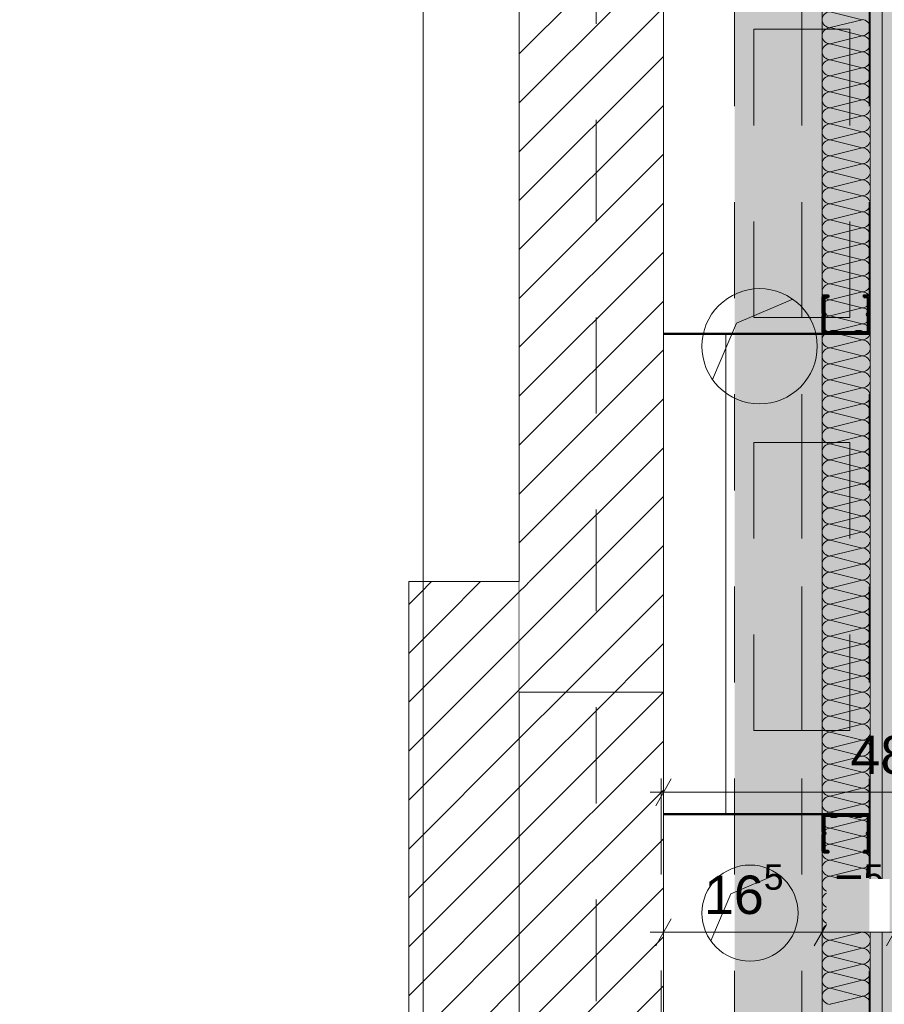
# Model space of a CAD drawing. Header units: metres. Extents: x -3.5 to 65.3, y -10.9 to 16.7.
# Tile 78 of 165: x 39.5 to 40.4, y 0.8 to 1.8. Entities that reach past the tile are written whole.
import ezdxf

# ---------------------------------------------------------------- set-up
doc = ezdxf.new("R2010")
doc.units = ezdxf.units.M
doc.header["$MEASUREMENT"] = 0
for name, pattern in [('Achse', [0.08, 0.04, -0.02, 0, -0.02]), ('DASHED', [0.015, 0.007, -0.008]), ('Strichlinie doppelt', [0.218722, 0.105833, -0.042333, 0.028222, -0.042333]), ('Untersicht', [0.04, 0.03, -0.01]), ('Wipeout_Contour', [1, 0, -1])]:
    doc.linetypes.add(name, pattern=pattern)
for name, color, linetype in [('102 - Bemaßung_ Beschriftung.Detail_ Ausschnitt', 7, 'Continuous'), ('451 - Universal.Achsen Raster', 7, 'Continuous'), ('603 - Struktur.Bodenplatte_ Decke Roh', 7, 'Continuous'), ('605 - Struktur.Wand Innen', 7, 'Continuous'), ('612 - Struktur.Stahlbau', 7, 'Continuous'), ('650 - Abdeckung.Fußboden Aufbau', 7, 'Continuous'), ('660 - Unterkonstruktion.Trockenbau', 7, 'Continuous'), ('Abbruch_605 - Struktur.Wand Innen', 7, 'Continuous'), ('Neubau_605 - Struktur.Wand Innen', 7, 'Continuous'), ('Neubau_606 - Struktur.Wand Innen Ausbau', 7, 'Continuous'), ('Neubau_612 - Struktur.Stahlbau', 7, 'Continuous'), ('Neubau_653 - Abdeckung.TB Verkofferung', 7, 'Continuous'), ('Neubau_802 - HKLSE.Sanitär', 7, 'Continuous')]:
    doc.layers.add(name, color=color, linetype=linetype)
doc.styles.add('ERSTELLTER_STIL_1', font='txt')
doc.linetypes.add('Abbruch 1', pattern='A,0,[1,2022.0244.A_L5A-PL07.10_iB_EG Detail - WC ( 1.18 - 1.19 )1.Shx,S=0.000793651,R=0,X=0,Y=0],-0.1,0', length=0.1)
doc.dimstyles.new('ERSTELLTER_STIL__1', dxfattribs={"dimtxt": 0.04, "dimasz": 0.02128, "dimexe": 0.18, "dimexo": 0.0625, "dimgap": 0, "dimtad": 1, "dimzin": 0, "dimdsep": 46, "dimtxsty": 'ERSTELLTER_STIL_1', "dimblk": 'ARROWHEAD_2', "dimblk1": 'ARROWHEAD_2', "dimblk2": 'ARROWHEAD_2', "dimcen": 0.09, "dimse1": 1, "dimse2": 1, "dimclrd": 7, "dimclre": 7, "dimclrt": 7, "dimazin": 0, "dimtfac": 1, "dimtdec": 4, "dimtmove": 0, "dimatfit": 3, "dimfxl": 1, "dimtolj": 1, "dimtzin": 0, "dimarcsym": 0})
doc.dimstyles.new('ERSTELLTER_STIL__3', dxfattribs={"dimtxt": 0.04, "dimasz": 0.02128, "dimexe": 0.18, "dimexo": 0.0625, "dimgap": 0, "dimtad": 1, "dimtih": 1, "dimtoh": 1, "dimzin": 0, "dimdsep": 46, "dimtxsty": 'ERSTELLTER_STIL_1', "dimblk": 'ARROWHEAD_2', "dimblk1": 'ARROWHEAD_2', "dimblk2": 'ARROWHEAD_2', "dimcen": 0.09, "dimse1": 1, "dimse2": 1, "dimclrd": 7, "dimclre": 7, "dimclrt": 7, "dimazin": 0, "dimtfac": 1, "dimtdec": 4, "dimtmove": 0, "dimatfit": 3, "dimfxl": 1, "dimtolj": 1, "dimtzin": 0, "dimarcsym": 0})
pattern_1 = [(45, (0, 0), (-0.025455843, 0.025455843), [])]
pattern_2 = [(45, (0, 0), (-0.0070710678, 0.0070710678), [0, -0.01])]

# ---------------------------------------------------------------- blocks, each defined once
blk = doc.blocks.new('*X1')
at = {"layer": 'Neubau_606 - Struktur.Wand Innen Ausbau', "color": 7, "linetype": 'Continuous', "lineweight": 5}
for p, q in [((40.4067, 1.8), (40.3734, 1.8083)), ((40.4067, 1.8), (40.3734, 1.7917)), ((40.4067, 1.7833), (40.3734, 1.7917)), ((40.4067, 1.7833), (40.3734, 1.775)), ((40.4067, 1.7667), (40.3734, 1.775)), ((40.4067, 1.7667), (40.3734, 1.7583)), ((40.4067, 1.75), (40.3734, 1.7583)), ((40.4067, 1.75), (40.3734, 1.7417)), ((40.4067, 1.7333), (40.3734, 1.7417)), ((40.4067, 1.7333), (40.3734, 1.725)), ((40.4067, 1.7167), (40.3734, 1.725)), ((40.4067, 1.7167), (40.3734, 1.7083)), ((40.4067, 1.7), (40.3734, 1.7083)), ((40.4067, 1.7), (40.3734, 1.6917)), ((40.4067, 1.6833), (40.3734, 1.6917)), ((40.4067, 1.6833), (40.3734, 1.675)), ((40.4067, 1.6667), (40.3734, 1.675)), ((40.4067, 1.6667), (40.3734, 1.6583)), ((40.4067, 1.65), (40.3734, 1.6583)), ((40.4067, 1.65), (40.3734, 1.6417)), ((40.4067, 1.6333), (40.3734, 1.6417)), ((40.4067, 1.6333), (40.3734, 1.625)), ((40.4067, 1.6167), (40.3734, 1.625)), ((40.4067, 1.6167), (40.3734, 1.6083)), ((40.4067, 1.6), (40.3734, 1.6083)), ((40.4067, 1.6), (40.3734, 1.5917)), ((40.4067, 1.5833), (40.3734, 1.5917)), ((40.4067, 1.5833), (40.3734, 1.575)), ((40.4067, 1.5667), (40.3734, 1.575)), ((40.4067, 1.5667), (40.3734, 1.5583)), ((40.4067, 1.55), (40.3734, 1.5583)), ((40.4067, 1.55), (40.3734, 1.5417)), ((40.4067, 1.5333), (40.3734, 1.5417)), ((40.4067, 1.5333), (40.3734, 1.525)), ((40.4067, 1.5167), (40.3734, 1.525)), ((40.4067, 1.5167), (40.3734, 1.5083)), ((40.4067, 1.5), (40.3734, 1.5083)), ((40.4067, 1.5), (40.3734, 1.4917)), ((40.4067, 1.4833), (40.3734, 1.4917)), ((40.4067, 1.4833), (40.3734, 1.475)), ((40.4067, 1.4667), (40.3734, 1.475)), ((40.4067, 1.4667), (40.3734, 1.4583)), ((40.4067, 1.45), (40.3734, 1.4583)), ((40.4067, 1.45), (40.3734, 1.4417)), ((40.4067, 1.4333), (40.3734, 1.4417)), ((40.4067, 1.4333), (40.3734, 1.425)), ((40.4067, 1.4167), (40.3734, 1.425)), ((40.4067, 1.4167), (40.3734, 1.4083)), ((40.4067, 1.4), (40.3734, 1.4083)), ((40.4067, 1.4), (40.3734, 1.3917)), ((40.4067, 1.3833), (40.3734, 1.3917)), ((40.4067, 1.3833), (40.3734, 1.375)), ((40.4067, 1.3667), (40.3734, 1.375)), ((40.4067, 1.3667), (40.3734, 1.3583)), ((40.4067, 1.35), (40.3734, 1.3583)), ((40.4067, 1.35), (40.3734, 1.3417)), ((40.4067, 1.3333), (40.3734, 1.3417)), ((40.4067, 1.3333), (40.3734, 1.325)), ((40.4067, 1.3167), (40.3734, 1.325)), ((40.4067, 1.3167), (40.3734, 1.3083)), ((40.4067, 1.3), (40.3734, 1.3083)), ((40.4067, 1.3), (40.3734, 1.2917)), ((40.4067, 1.2833), (40.3734, 1.2917)), ((40.4067, 1.2833), (40.3734, 1.275)), ((40.4067, 1.2667), (40.3734, 1.275)), ((40.4067, 1.2667), (40.3734, 1.2583)), ((40.4067, 1.25), (40.3734, 1.2583)), ((40.4067, 1.25), (40.3734, 1.2417)), ((40.4067, 1.2333), (40.3734, 1.2417)), ((40.4067, 1.2333), (40.3734, 1.225)), ((40.4067, 1.2167), (40.3734, 1.225)), ((40.4067, 1.2167), (40.3734, 1.2083)), ((40.4067, 1.2), (40.3734, 1.2083)), ((40.4067, 1.2), (40.3734, 1.1917)), ((40.4067, 1.1833), (40.3734, 1.1917)), ((40.4067, 1.1833), (40.3734, 1.175)), ((40.4067, 1.1667), (40.3734, 1.175)), ((40.4067, 1.1667), (40.3734, 1.1583)), ((40.4067, 1.15), (40.3734, 1.1583)), ((40.4067, 1.15), (40.3734, 1.1417)), ((40.4067, 1.1333), (40.3734, 1.1417)), ((40.4067, 1.1333), (40.3734, 1.125)), ((40.4067, 1.1167), (40.3734, 1.125)), ((40.4067, 1.1167), (40.3734, 1.1083)), ((40.4067, 1.1), (40.3734, 1.1083)), ((40.4067, 1.1), (40.3734, 1.0917)), ((40.4067, 1.0833), (40.3734, 1.0917)), ((40.4067, 1.0833), (40.3734, 1.075)), ((40.4067, 1.0667), (40.3734, 1.075)), ((40.4067, 1.0667), (40.3734, 1.0583)), ((40.4067, 1.05), (40.3734, 1.0583)), ((40.4067, 1.05), (40.3734, 1.0417)), ((40.4067, 1.0333), (40.3734, 1.0417)), ((40.4067, 1.0333), (40.3734, 1.025)), ((40.4067, 1.0167), (40.3734, 1.025)), ((40.4067, 1.0167), (40.3734, 1.0083)), ((40.4067, 1), (40.3734, 1.0083)), ((40.4067, 1), (40.3734, 0.9917)), ((40.4067, 0.9833), (40.3734, 0.9917)), ((40.4067, 0.9833), (40.3734, 0.975)), ((40.4067, 0.9667), (40.3734, 0.975)), ((40.4067, 0.9667), (40.3734, 0.9583)), ((40.4067, 0.95), (40.3734, 0.9583)), ((40.4067, 0.95), (40.3734, 0.9417)), ((40.4067, 0.9333), (40.3734, 0.9417)), ((40.4067, 0.9333), (40.3734, 0.925)), ((40.4067, 0.9167), (40.3734, 0.925)), ((40.4067, 0.9167), (40.3734, 0.9083)), ((40.4067, 0.9), (40.3734, 0.9083)), ((40.4067, 0.9), (40.3734, 0.8917)), ((40.4067, 0.8833), (40.3734, 0.8917)), ((40.4067, 0.8833), (40.3734, 0.875)), ((40.4067, 0.8667), (40.3734, 0.875)), ((40.4067, 0.8667), (40.3734, 0.8583)), ((40.4067, 0.85), (40.3734, 0.8583)), ((40.4067, 0.85), (40.3734, 0.8417)), ((40.4067, 0.8333), (40.3734, 0.8417)), ((40.4067, 0.8333), (40.3734, 0.825)), ((40.4067, 0.8167), (40.3734, 0.825)), ((40.4067, 0.8167), (40.3734, 0.8083)), ((40.4067, 0.8), (40.3734, 0.8083)), ((40.4067, 0.8), (40.3734, 0.7917)), ((40.4067, 0.7833), (40.3734, 0.7917)), ((40.4067, 0.7833), (40.3734, 0.775))]:
    blk.add_line(p, q, dxfattribs=at)
for centre, start, end in [((40.3734, 1.8), 90, 180), ((40.3734, 1.8), 180, 270), ((40.4067, 1.7917), 0, 90), ((40.3734, 1.7833), 90, 180), ((40.4067, 1.7917), 270, 0), ((40.3734, 1.7833), 180, 270), ((40.3734, 1.7667), 90, 180), ((40.4067, 1.775), 0, 90), ((40.4067, 1.775), 270, 0), ((40.3734, 1.7667), 180, 270), ((40.4067, 1.7583), 0, 90), ((40.3734, 1.75), 90, 180), ((40.4067, 1.7583), 270, 0), ((40.3734, 1.75), 180, 270), ((40.4067, 1.7417), 0, 90), ((40.3734, 1.7333), 90, 180), ((40.3734, 1.7333), 180, 270), ((40.4067, 1.7417), 270, 0), ((40.4067, 1.725), 0, 90), ((40.3734, 1.7167), 90, 180), ((40.4067, 1.725), 270, 0), ((40.3734, 1.7167), 180, 270), ((40.4067, 1.7083), 0, 90), ((40.3734, 1.7), 90, 180), ((40.4067, 1.7083), 270, 0), ((40.3734, 1.7), 180, 270), ((40.3734, 1.6833), 90, 180), ((40.4067, 1.6917), 0, 90), ((40.4067, 1.6917), 270, 0), ((40.3734, 1.6833), 180, 270), ((40.4067, 1.675), 0, 90), ((40.3734, 1.6667), 90, 180), ((40.4067, 1.675), 270, 0), ((40.3734, 1.6667), 180, 270), ((40.4067, 1.6583), 0, 90), ((40.3734, 1.65), 90, 180), ((40.4067, 1.6583), 270, 0), ((40.3734, 1.65), 180, 270), ((40.3734, 1.6333), 90, 180), ((40.4067, 1.6417), 0, 90), ((40.4067, 1.6417), 270, 0), ((40.3734, 1.6333), 180, 270), ((40.4067, 1.625), 0, 90), ((40.3734, 1.6167), 90, 180), ((40.4067, 1.625), 270, 0), ((40.3734, 1.6167), 180, 270), ((40.4067, 1.6083), 0, 90), ((40.3734, 1.6), 90, 180), ((40.3734, 1.6), 180, 270), ((40.4067, 1.6083), 270, 0), ((40.4067, 1.5917), 0, 90), ((40.3734, 1.5833), 90, 180), ((40.4067, 1.5917), 270, 0), ((40.3734, 1.5833), 180, 270), ((40.4067, 1.575), 0, 90), ((40.3734, 1.5667), 90, 180), ((40.4067, 1.575), 270, 0), ((40.3734, 1.5667), 180, 270), ((40.3734, 1.55), 90, 180), ((40.4067, 1.5583), 0, 90), ((40.4067, 1.5583), 270, 0), ((40.3734, 1.55), 180, 270), ((40.4067, 1.5417), 0, 90), ((40.3734, 1.5333), 90, 180), ((40.4067, 1.5417), 270, 0), ((40.3734, 1.5333), 180, 270), ((40.4067, 1.525), 0, 90), ((40.3734, 1.5167), 90, 180), ((40.4067, 1.525), 270, 0), ((40.3734, 1.5167), 180, 270), ((40.3734, 1.5), 90, 180), ((40.4067, 1.5083), 0, 90), ((40.4067, 1.5083), 270, 0), ((40.3734, 1.5), 180, 270), ((40.4067, 1.4917), 0, 90), ((40.3734, 1.4833), 90, 180), ((40.4067, 1.4917), 270, 0), ((40.3734, 1.4833), 180, 270), ((40.4067, 1.475), 0, 90), ((40.3734, 1.4667), 90, 180), ((40.3734, 1.4667), 180, 270), ((40.4067, 1.475), 270, 0), ((40.4067, 1.4583), 0, 90), ((40.3734, 1.45), 90, 180), ((40.4067, 1.4583), 270, 0), ((40.3734, 1.45), 180, 270), ((40.4067, 1.4417), 0, 90), ((40.3734, 1.4333), 90, 180), ((40.4067, 1.4417), 270, 0), ((40.3734, 1.4333), 180, 270), ((40.3734, 1.4167), 90, 180), ((40.4067, 1.425), 0, 90), ((40.4067, 1.425), 270, 0), ((40.3734, 1.4167), 180, 270), ((40.4067, 1.4083), 0, 90), ((40.3734, 1.4), 90, 180), ((40.4067, 1.4083), 270, 0), ((40.3734, 1.4), 180, 270), ((40.4067, 1.3917), 0, 90), ((40.3734, 1.3833), 90, 180), ((40.4067, 1.3917), 270, 0), ((40.3734, 1.3833), 180, 270), ((40.3734, 1.3667), 90, 180), ((40.4067, 1.375), 0, 90), ((40.4067, 1.375), 270, 0), ((40.3734, 1.3667), 180, 270), ((40.4067, 1.3583), 0, 90), ((40.3734, 1.35), 90, 180), ((40.4067, 1.3583), 270, 0), ((40.3734, 1.35), 180, 270), ((40.4067, 1.3417), 0, 90), ((40.3734, 1.3333), 90, 180), ((40.3734, 1.3333), 180, 270), ((40.4067, 1.3417), 270, 0), ((40.4067, 1.325), 0, 90), ((40.3734, 1.3167), 90, 180), ((40.4067, 1.325), 270, 0), ((40.3734, 1.3167), 180, 270), ((40.4067, 1.3083), 0, 90), ((40.3734, 1.3), 90, 180), ((40.4067, 1.3083), 270, 0), ((40.3734, 1.3), 180, 270), ((40.3734, 1.2833), 90, 180), ((40.4067, 1.2917), 0, 90), ((40.4067, 1.2917), 270, 0), ((40.3734, 1.2833), 180, 270), ((40.4067, 1.275), 0, 90), ((40.3734, 1.2667), 90, 180), ((40.4067, 1.275), 270, 0), ((40.3734, 1.2667), 180, 270), ((40.4067, 1.2583), 0, 90), ((40.3734, 1.25), 90, 180), ((40.4067, 1.2583), 270, 0), ((40.3734, 1.25), 180, 270), ((40.3734, 1.2333), 90, 180), ((40.4067, 1.2417), 0, 90), ((40.4067, 1.2417), 270, 0), ((40.3734, 1.2333), 180, 270), ((40.4067, 1.225), 0, 90), ((40.3734, 1.2167), 90, 180), ((40.4067, 1.225), 270, 0), ((40.3734, 1.2167), 180, 270), ((40.4067, 1.2083), 0, 90), ((40.3734, 1.2), 90, 180), ((40.3734, 1.2), 180, 270), ((40.4067, 1.2083), 270, 0), ((40.4067, 1.1917), 0, 90), ((40.3734, 1.1833), 90, 180), ((40.4067, 1.1917), 270, 0), ((40.3734, 1.1833), 180, 270), ((40.4067, 1.175), 0, 90), ((40.3734, 1.1667), 90, 180), ((40.4067, 1.175), 270, 0), ((40.3734, 1.1667), 180, 270), ((40.3734, 1.15), 90, 180), ((40.4067, 1.1583), 0, 90), ((40.4067, 1.1583), 270, 0), ((40.3734, 1.15), 180, 270), ((40.4067, 1.1417), 0, 90), ((40.3734, 1.1333), 90, 180), ((40.4067, 1.1417), 270, 0), ((40.3734, 1.1333), 180, 270), ((40.4067, 1.125), 0, 90), ((40.3734, 1.1167), 90, 180), ((40.4067, 1.125), 270, 0), ((40.3734, 1.1167), 180, 270), ((40.3734, 1.1), 90, 180), ((40.4067, 1.1083), 0, 90), ((40.4067, 1.1083), 270, 0), ((40.3734, 1.1), 180, 270), ((40.4067, 1.0917), 0, 90), ((40.3734, 1.0833), 90, 180), ((40.4067, 1.0917), 270, 0), ((40.3734, 1.0833), 180, 270), ((40.4067, 1.075), 0, 90), ((40.3734, 1.0667), 90, 180), ((40.3734, 1.0667), 180, 270), ((40.4067, 1.075), 270, 0), ((40.4067, 1.0583), 0, 90), ((40.3734, 1.05), 90, 180), ((40.4067, 1.0583), 270, 0), ((40.3734, 1.05), 180, 270), ((40.4067, 1.0417), 0, 90), ((40.3734, 1.0333), 90, 180), ((40.4067, 1.0417), 270, 0), ((40.3734, 1.0333), 180, 270), ((40.4067, 1.025), 0, 90), ((40.3734, 1.0167), 90, 180), ((40.3734, 1.0167), 180, 270), ((40.4067, 1.025), 270, 0), ((40.4067, 1.0083), 0, 90), ((40.3734, 1), 90, 180), ((40.4067, 1.0083), 270, 0), ((40.3734, 1), 180, 270), ((40.4067, 0.9917), 0, 90), ((40.3734, 0.9833), 90, 180), ((40.4067, 0.9917), 270, 0), ((40.3734, 0.9833), 180, 270), ((40.3734, 0.9667), 90, 180), ((40.4067, 0.975), 0, 90), ((40.4067, 0.975), 270, 0), ((40.3734, 0.9667), 180, 270), ((40.4067, 0.9583), 0, 90), ((40.3734, 0.95), 90, 180), ((40.4067, 0.9583), 270, 0), ((40.3734, 0.95), 180, 270), ((40.4067, 0.9417), 0, 90), ((40.3734, 0.9333), 90, 180), ((40.3734, 0.9333), 180, 270), ((40.4067, 0.9417), 270, 0), ((40.4067, 0.925), 0, 90), ((40.3734, 0.9167), 90, 180), ((40.4067, 0.925), 270, 0), ((40.3734, 0.9167), 180, 270), ((40.4067, 0.9083), 0, 90), ((40.3734, 0.9), 90, 180), ((40.4067, 0.9083), 270, 0), ((40.3734, 0.9), 180, 270), ((40.4067, 0.8917), 0, 90), ((40.3734, 0.8833), 90, 180), ((40.3734, 0.8833), 180, 270), ((40.4067, 0.8917), 270, 0), ((40.4067, 0.875), 0, 90), ((40.3734, 0.8667), 90, 180), ((40.4067, 0.875), 270, 0), ((40.3734, 0.8667), 180, 270), ((40.4067, 0.8583), 0, 90), ((40.3734, 0.85), 90, 180), ((40.4067, 0.8583), 270, 0), ((40.3734, 0.85), 180, 270), ((40.3734, 0.8333), 90, 180), ((40.4067, 0.8417), 0, 90), ((40.4067, 0.8417), 270, 0), ((40.3734, 0.8333), 180, 270), ((40.4067, 0.825), 0, 90), ((40.3734, 0.8167), 90, 180), ((40.4067, 0.825), 270, 0), ((40.3734, 0.8167), 180, 270), ((40.4067, 0.8083), 0, 90), ((40.3734, 0.8), 90, 180), ((40.3734, 0.8), 180, 270), ((40.4067, 0.8083), 270, 0), ((40.4067, 0.7917), 0, 90), ((40.3734, 0.7833), 90, 180), ((40.4067, 0.7917), 270, 0), ((40.3734, 0.7833), 180, 270), ((40.4067, 0.775), 0, 90)]:
    blk.add_arc(centre, 0.00833, start, end, dxfattribs=at)
blk = doc.blocks.new('*D211')
at = {"layer": '102 - Bemaßung_ Beschriftung.Detail_ Ausschnitt', "color": 7, "linetype": 'Continuous', "lineweight": 5}
for p, q in [((40.2081, 0.864), (40.1919, 0.836)), ((40.2, 0.829), (40.2, 0.871)), ((40.3731, 0.864), (40.3569, 0.836)), ((40.365, 0.829), (40.365, 0.871)), ((40.1863, 0.85), (40.2, 0.85)), ((40.2, 0.85), (40.365, 0.85))]:
    blk.add_line(p, q, dxfattribs=at)
at = {"layer": '102 - Bemaßung_ Beschriftung.Detail_ Ausschnitt', "color": 7, "lineweight": 5, "insert": (40.2422, 0.8573), "char_height": 0.04, "attachment_point": 7, "style": 'ERSTELLTER_STIL_1'}
blk.add_mtext('\\A1;{\\pql;\\fArial|b0|i0|c0|p38;16\\fArial|b0|i0|c0|p38;\\A1{\\H.66x;\\S5^  ;}}', dxfattribs=at)
blk = doc.blocks.new('ARROWHEAD_2')
at = {"color": 0, "linetype": 'Continuous', "lineweight": 0}
for p, q in [((-0.378, -0.655), (0.378, 0.655)), ((0, 0), (-1, 0))]:
    blk.add_line(p, q, dxfattribs=at)
blk = doc.blocks.new('*D212')
at = {"layer": '102 - Bemaßung_ Beschriftung.Detail_ Ausschnitt', "color": 7, "linetype": 'Continuous', "lineweight": 5}
for p, q in [((40.3731, 0.864), (40.3569, 0.836)), ((40.365, 0.829), (40.365, 0.871)), ((40.4481, 0.864), (40.4319, 0.836)), ((40.44, 0.829), (40.44, 0.871)), ((40.365, 0.85), (40.44, 0.85))]:
    blk.add_line(p, q, dxfattribs=at)
at = {"layer": '102 - Bemaßung_ Beschriftung.Detail_ Ausschnitt', "color": 7, "lineweight": 5, "insert": (40.3773, 0.8575), "char_height": 0.04, "attachment_point": 7, "style": 'ERSTELLTER_STIL_1'}
blk.add_mtext('\\A1;{\\pql;\\fArial|b0|i0|c0|p38;7\\fArial|b0|i0|c0|p38;\\A1{\\H.66x;\\S5^  ;}}', dxfattribs=at)
at = {"color": 254, "linetype": 'Wipeout_Contour', "lineweight": 0, "ltscale": 161.6606}
blk.add_wipeout([(40.3698, 0.8505), (40.4352, 0.8505), (40.4352, 0.9055), (40.3698, 0.9055)], dxfattribs=at).dxf.layer = '102 - Bemaßung_ Beschriftung.Detail_ Ausschnitt'
blk = doc.blocks.new('*D218')
at = {"layer": '102 - Bemaßung_ Beschriftung.Detail_ Ausschnitt', "color": 7, "linetype": 'Continuous', "lineweight": 5}
for p, q in [((39.936, 3.8181), (39.964, 3.8019)), ((39.95, 0.255), (39.95, 3.81)), ((39.936, 0.2631), (39.964, 0.2469)), ((39.971, 0.255), (39.929, 0.255))]:
    blk.add_line(p, q, dxfattribs=at)
at = {"layer": '102 - Bemaßung_ Beschriftung.Detail_ Ausschnitt', "color": 7, "lineweight": 5, "insert": (39.9498, 1.9693), "char_height": 0.04, "attachment_point": 7, "rotation": 90, "style": 'ERSTELLTER_STIL_1'}
blk.add_mtext('\\A1;{\\pql;\\fArial|b0|i0|c0|p38;3,55\\fArial|b0|i0|c0|p38;\\A1{\\H.66x;\\S5^  ;}}', dxfattribs=at)
blk = doc.blocks.new('*D219')
at = {"layer": '102 - Bemaßung_ Beschriftung.Detail_ Ausschnitt', "color": 7, "linetype": 'Continuous', "lineweight": 5}
for p, q in [((39.936, 3.9181), (39.964, 3.9019)), ((39.971, 3.91), (39.929, 3.91)), ((39.95, 3.81), (39.95, 3.91)), ((39.936, 3.8181), (39.964, 3.8019)), ((39.971, 3.81), (39.929, 3.81)), ((39.95, 0.255), (39.95, 3.81))]:
    blk.add_line(p, q, dxfattribs=at)
at = {"color": 254, "linetype": 'Wipeout_Contour', "lineweight": 0, "ltscale": 160.445025}
blk.add_wipeout([(39.9495, 3.8221), (39.9495, 3.8979), (39.8945, 3.8979), (39.8945, 3.8221)], dxfattribs=at).dxf.layer = '102 - Bemaßung_ Beschriftung.Detail_ Ausschnitt'
at = {"layer": '102 - Bemaßung_ Beschriftung.Detail_ Ausschnitt', "color": 7, "lineweight": 5, "insert": (39.942, 3.8296), "char_height": 0.04, "attachment_point": 7, "rotation": 90, "style": 'ERSTELLTER_STIL_1'}
blk.add_mtext('\\A1;{\\pql;\\fArial|b0|i0|c0|p38;10}', dxfattribs=at)
blk = doc.blocks.new('*D269')
at = {"layer": '102 - Bemaßung_ Beschriftung.Detail_ Ausschnitt', "color": 7, "linetype": 'Continuous', "lineweight": 5}
for p, q in [((40.985, 0.71), (40.985, 0.973)), ((40.971, 0.7181), (40.999, 0.7019)), ((41.006, 0.71), (40.964, 0.71)), ((40.985, 0.255), (40.985, 0.71)), ((40.971, 0.2631), (40.999, 0.2469)), ((41.006, 0.255), (40.964, 0.255)), ((40.985, 0.245), (40.985, 0.255))]:
    blk.add_line(p, q, dxfattribs=at)
at = {"layer": '102 - Bemaßung_ Beschriftung.Detail_ Ausschnitt', "color": 7, "lineweight": 5, "insert": (40.9776, 0.4421), "char_height": 0.04, "attachment_point": 7, "rotation": 90, "style": 'ERSTELLTER_STIL_1'}
blk.add_mtext('\\A1;{\\pql;\\fArial|b0|i0|c0|p38;45\\fArial|b0|i0|c0|p38;\\A1{\\H.66x;\\S5^  ;}}', dxfattribs=at)
blk = doc.blocks.new('*D270')
at = {"layer": '102 - Bemaßung_ Beschriftung.Detail_ Ausschnitt', "color": 7, "linetype": 'Continuous', "lineweight": 5}
for p, q in [((40.971, 0.9811), (40.999, 0.9649)), ((41.006, 0.973), (40.964, 0.973)), ((40.985, 0.71), (40.985, 0.973)), ((40.971, 0.7181), (40.999, 0.7019))]:
    blk.add_line(p, q, dxfattribs=at)
at = {"layer": '102 - Bemaßung_ Beschriftung.Detail_ Ausschnitt', "color": 7, "lineweight": 5, "insert": (40.9776, 0.8011), "char_height": 0.04, "attachment_point": 7, "rotation": 90, "style": 'ERSTELLTER_STIL_1'}
blk.add_mtext('\\A1;{\\pql;\\fArial|b0|i0|c0|p38;26\\fArial|b0|i0|c0|p38;\\A1{\\H.66x;\\S3^  ;}}', dxfattribs=at)
blk = doc.blocks.new('*D271')
at = {"layer": '102 - Bemaßung_ Beschriftung.Detail_ Ausschnitt', "color": 7, "linetype": 'Continuous', "lineweight": 5}
for p, q in [((40.971, 1.4811), (40.999, 1.4649)), ((41.006, 1.473), (40.964, 1.473)), ((40.985, 0.973), (40.985, 1.473)), ((40.971, 0.9811), (40.999, 0.9649)), ((41.006, 0.973), (40.964, 0.973))]:
    blk.add_line(p, q, dxfattribs=at)
at = {"layer": '102 - Bemaßung_ Beschriftung.Detail_ Ausschnitt', "color": 7, "lineweight": 5, "insert": (40.977, 1.1926), "char_height": 0.04, "attachment_point": 7, "rotation": 90, "style": 'ERSTELLTER_STIL_1'}
blk.add_mtext('\\A1;{\\pql;\\fArial|b0|i0|c0|p38;50}', dxfattribs=at)
blk = doc.blocks.new('*D272')
at = {"layer": '102 - Bemaßung_ Beschriftung.Detail_ Ausschnitt', "color": 7, "linetype": 'Continuous', "lineweight": 5}
for p, q in [((41.006, 1.876), (40.964, 1.876)), ((40.971, 1.8841), (40.999, 1.8679)), ((40.985, 1.473), (40.985, 1.876)), ((40.971, 1.4811), (40.999, 1.4649)), ((41.006, 1.473), (40.964, 1.473))]:
    blk.add_line(p, q, dxfattribs=at)
at = {"layer": '102 - Bemaßung_ Beschriftung.Detail_ Ausschnitt', "color": 7, "lineweight": 5, "insert": (40.9776, 1.6341), "char_height": 0.04, "attachment_point": 7, "rotation": 90, "style": 'ERSTELLTER_STIL_1'}
blk.add_mtext('\\A1;{\\pql;\\fArial|b0|i0|c0|p38;40\\fArial|b0|i0|c0|p38;\\A1{\\H.66x;\\S3^  ;}}', dxfattribs=at)
blk = doc.blocks.new('*D353')
at = {"layer": '102 - Bemaßung_ Beschriftung.Detail_ Ausschnitt', "color": 7, "linetype": 'Continuous', "lineweight": 5}
for p, q in [((40.415, 1.9832), (40.415, 2.0252)), ((40.44, 1.9832), (40.44, 2.0252)), ((40.4231, 2.0182), (40.4069, 1.9902)), ((40.4319, 1.9902), (40.4481, 2.0182)), ((40.415, 2.0042), (40.44, 2.0042)), ((40.44, 2.0042), (40.4537, 2.0042))]:
    blk.add_line(p, q, dxfattribs=at)
at = {"layer": '102 - Bemaßung_ Beschriftung.Detail_ Ausschnitt', "color": 7, "lineweight": 5, "insert": (40.4481, 2.0118), "char_height": 0.04, "attachment_point": 7, "style": 'ERSTELLTER_STIL_1'}
blk.add_mtext('\\A1;{\\pql;\\fArial|b0|i0|c0|p38;2\\fArial|b0|i0|c0|p38;\\A1{\\H.66x;\\S5^  ;}}', dxfattribs=at)
at = {"color": 254, "linetype": 'Wipeout_Contour', "lineweight": 0, "ltscale": 162.109427}
blk.add_wipeout([(40.4406, 2.0047), (40.506, 2.0047), (40.506, 2.0597), (40.4406, 2.0597)], dxfattribs=at).dxf.layer = '102 - Bemaßung_ Beschriftung.Detail_ Ausschnitt'
blk = doc.blocks.new('*D399')
at = {"layer": '102 - Bemaßung_ Beschriftung.Detail_ Ausschnitt', "color": 7, "linetype": 'Continuous', "lineweight": 5}
for p, q in [((40.2, 0.9747), (40.2, 1.0167)), ((40.69, 0.9747), (40.69, 1.0167)), ((40.2081, 1.0097), (40.192, 0.9817)), ((40.6819, 0.9817), (40.6981, 1.0097)), ((40.1863, 0.9957), (40.2, 0.9957)), ((40.2, 0.9957), (40.69, 0.9957)), ((40.69, 0.9957), (40.7037, 0.9957))]:
    blk.add_line(p, q, dxfattribs=at)
at = {"layer": '102 - Bemaßung_ Beschriftung.Detail_ Ausschnitt', "color": 7, "lineweight": 5, "insert": (40.3946, 1.003), "char_height": 0.04, "attachment_point": 7, "style": 'ERSTELLTER_STIL_1'}
blk.add_mtext('\\A1;{\\pql;\\fArial|b0|i0|c0|p38;48\\fArial|b0|i0|c0|p38;\\A1{\\H.66x;\\S99^  ;}}', dxfattribs=at)

msp = doc.modelspace()

# ---------------------------------------------------------------- hatches: boundary and pattern name
at = {"layer": 'Abbruch_605 - Struktur.Wand Innen', "linetype": 'Continuous', "lineweight": 0, "true_color": 0x000000}
h = msp.add_hatch(dxfattribs=at)
h.set_pattern_fill('MW_Ziegel_0001', color=18, style=0, pattern_type=2)
h.set_pattern_definition(pattern_1)
h.paths.add_polyline_path([(40.05, 1.1), (40.05, 0.7), (40.2, 0.7), (40.2, 1.1)])
at = {"layer": 'Neubau_605 - Struktur.Wand Innen', "linetype": 'Continuous', "lineweight": 0, "true_color": 0x000000}
h = msp.add_hatch(dxfattribs=at)
h.set_pattern_fill('MW_Ziegel_0001', color=18, style=0, pattern_type=2)
h.set_pattern_definition(pattern_1)
h.paths.add_polyline_path([(39.935, 1.1), (40.05, 1.1), (39.935, 1.215)])
h = msp.add_hatch(dxfattribs=at)
h.set_pattern_fill('MW_Ziegel_0001', color=18, style=0, pattern_type=2)
h.set_pattern_definition(pattern_1)
h.paths.add_polyline_path([(39.935, 1.215), (40.05, 1.1), (40.05, 1.215)])
h = msp.add_hatch(dxfattribs=at)
h.set_pattern_fill('MW_Ziegel_0001', color=18, style=0, pattern_type=2)
h.set_pattern_definition(pattern_1)
h.paths.add_polyline_path([(39.935, 1.1), (39.935, 0.7), (40.05, 0.7), (40.05, 1.1)])
at = {"layer": 'Neubau_606 - Struktur.Wand Innen Ausbau', "linetype": 'Continuous', "lineweight": 0, "true_color": 0x000000}
h = msp.add_hatch(dxfattribs=at)
h.set_pattern_fill('Gips_0001', color=18, style=0, pattern_type=2)
h.set_pattern_definition(pattern_2)
h.paths.add_polyline_path([(40.4275, 0.255), (40.4275, 3.81), (40.415, 3.81), (40.415, 0.255)])
h = msp.add_hatch(dxfattribs=at)
h.set_pattern_fill('Gips_0001', color=18, style=0, pattern_type=2)
h.set_pattern_definition(pattern_2)
h.paths.add_polyline_path([(40.44, 0.255), (40.44, 3.81), (40.4275, 3.81), (40.4275, 0.255)])

# ---------------------------------------------------------------- linework, layer by layer
at = {"layer": '603 - Struktur.Bodenplatte_ Decke Roh', "color": 7, "linetype": 'Continuous', "lineweight": 5}
for p, q in [((40.276, 1.484), (40.3345, 1.5091)), ((40.2509, 1.4255), (40.276, 1.484)), ((40.27, 0.89), (40.3188, 0.9109)), ((40.2491, 0.8412), (40.27, 0.89))]:
    msp.add_line(p, q, dxfattribs=at)
at = {"layer": '603 - Struktur.Bodenplatte_ Decke Roh', "color": 7, "linetype": 'Continuous', "lineweight": 9, "flags": 128}
for points in [[(40.36, 1.46, 0.414214), (40.3, 1.52, 0.414214), (40.24, 1.46, 0.414214), (40.3, 1.4, 0.414214)], [(40.34, 0.87, 0.414214), (40.29, 0.92, 0.414214), (40.24, 0.87, 0.414214), (40.29, 0.82, 0.414214)]]:
    msp.add_lwpolyline(points, format="xyb", close=True, dxfattribs=at)
at = {"layer": '650 - Abdeckung.Fußboden Aufbau', "color": 7, "linetype": 'Continuous', "lineweight": 13, "flags": 128}
msp.add_lwpolyline([(36.6, 0.71), (36.69, 0.71), (36.69, 0.255), (39.97, 0.255), (39.97, 0.71), (40.05, 0.71), (40.05, 5.19), (39.97, 5.19), (39.97, 5.82), (39.5178, 5.82)], dxfattribs=at)
msp.add_lwpolyline([(36.6, 0.71), (36.69, 0.71), (36.69, 0.255), (39.97, 0.255), (39.97, 0.71), (40.05, 0.71), (40.05, 5.19), (39.97, 5.19), (39.97, 5.82), (39.5178, 5.82)], dxfattribs=at)
at = {"layer": 'Abbruch_605 - Struktur.Wand Innen', "color": 7, "linetype": 'Abbruch 1', "lineweight": 18, "flags": 128}
for points in [[(40.2, 1.1), (40.05, 1.1)], [(40.05, 1.1), (40.05, 0.7)], [(40.2, 0.7), (40.2, 1.1)]]:
    msp.add_lwpolyline(points, dxfattribs=at)
at = {"layer": 'Neubau_605 - Struktur.Wand Innen', "color": 1, "linetype": 'Continuous', "lineweight": 18, "flags": 128}
for points in [[(39.935, 1.215), (39.935, 1.1)], [(40.05, 1.215), (39.935, 1.215)], [(39.935, 1.1), (39.935, 0.7)], [(40.05, 0.7), (40.05, 1.1)]]:
    msp.add_lwpolyline(points, dxfattribs=at)
at = {"layer": 'Neubau_606 - Struktur.Wand Innen Ausbau', "color": 1, "linetype": 'Continuous', "lineweight": 5}
for p, q in [((40.415, 0.255), (40.415, 3.81)), ((40.4275, 0.255), (40.4275, 3.81))]:
    msp.add_line(p, q, dxfattribs=at)
at = {"layer": 'Neubau_606 - Struktur.Wand Innen Ausbau', "color": 1, "linetype": 'Continuous', "lineweight": 5, "flags": 128}
msp.add_lwpolyline([(40.365, 3.81), (40.365, 0.255)], dxfattribs=at)
at = {"layer": 'Neubau_612 - Struktur.Stahlbau', "color": 1, "linetype": 'Untersicht', "lineweight": 13}
for p, q in [((40.274, 0.71), (40.274, 5.19)), ((40.294, 1.49), (40.294, 1.79)), ((40.394, 1.79), (40.294, 1.79)), ((40.394, 1.49), (40.394, 1.79)), ((40.394, 1.49), (40.294, 1.49)), ((40.294, 1.06), (40.294, 1.36)), ((40.394, 1.36), (40.294, 1.36)), ((40.394, 1.06), (40.394, 1.36)), ((40.394, 1.06), (40.294, 1.06))]:
    msp.add_line(p, q, dxfattribs=at)
at = {"layer": 'Neubau_612 - Struktur.Stahlbau', "color": 1, "linetype": 'Achse', "lineweight": 9}
for p, q in [((40.344, 0.71), (40.344, 5.19)), ((40.344, 1.49), (40.344, 1.79)), ((40.344, 1.06), (40.344, 1.36))]:
    msp.add_line(p, q, dxfattribs=at)
at = {"layer": 'Neubau_653 - Abdeckung.TB Verkofferung', "color": 1, "linetype": 'Untersicht', "lineweight": 9}
msp.add_line((40.1975, 0.7101), (40.2, 5.1901), dxfattribs=at)
at = {"layer": 'Neubau_802 - HKLSE.Sanitär', "color": 1, "linetype": 'Continuous', "lineweight": 9}
for p, q in [((40.265, 1.473), (40.265, 0.973)), ((40.415, 1.473), (40.265, 1.473)), ((40.415, 1.473), (40.415, 0.973)), ((40.415, 0.973), (40.265, 0.973))]:
    msp.add_line(p, q, dxfattribs=at)
at = {"layer": 'Neubau_802 - HKLSE.Sanitär', "color": 1, "linetype": 'DASHED', "lineweight": 9, "flags": 128}
for points in [[(40.265, 1.473), (40.265, 0.973)], [(40.415, 1.473), (40.265, 1.473)], [(40.415, 0.973), (40.415, 1.473)], [(40.265, 0.973), (40.415, 0.973)]]:
    msp.add_lwpolyline(points, dxfattribs=at)

# ---------------------------------------------------------------- block references
at = {"layer": 'Neubau_606 - Struktur.Wand Innen Ausbau', "color": 1, "lineweight": 13}
msp.add_blockref('*X1', (0, 0), dxfattribs=at)

# ---------------------------------------------------------------- dimensions: what is measured, and where the dimension line sits
at = {"layer": '102 - Bemaßung_ Beschriftung.Detail_ Ausschnitt', "color": 7, "linetype": 'Continuous', "lineweight": 5}
dim = msp.add_linear_dim(base=(40.985, 1.876), p1=(40.265, 1.473), p2=(40.265, 1.876), angle=90, dimstyle='ERSTELLTER_STIL__1', dxfattribs=at)
dim.commit()
dim.dimension.update_dxf_attribs({"geometry": '*D272', "text_midpoint": (40.957, 1.7186), "dimtype": 160, "text_rotation": 90})
dim = msp.add_linear_dim(base=(40.36502, 0.84998), p1=(40.20003, 0.70998), p2=(40.36502, 0.255), dimstyle='ERSTELLTER_STIL__3', dxfattribs=at)
dim.commit()
dim.dimension.update_dxf_attribs({"geometry": '*D211', "text_midpoint": (40.32667, 0.87798), "dimtype": 160})

# ---------------------------------------------------------------- next in the draw order: dimensions: what is measured, and where the dimension line sits
dim = msp.add_linear_dim(base=(40.440025, 0.8499773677), p1=(40.365025, 0.255), p2=(40.440025, 0.255), dimstyle='ERSTELLTER_STIL__3', dxfattribs=at)
dim.commit()
dim.dimension.update_dxf_attribs({"geometry": '*D212', "text_midpoint": (40.4466015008, 0.8779773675), "dimtype": 160})

# ---------------------------------------------------------------- next in the draw order: wipeouts: each hides what was drawn before it
at = {"color": 254, "linetype": 'Wipeout_Contour', "lineweight": 0, "ltscale": 120.84229}
msp.add_wipeout([(40.05, 1.215), (40.05, 1.1), (40.2, 1.1)], dxfattribs=at).dxf.layer = '605 - Struktur.Wand Innen'

# ---------------------------------------------------------------- next in the draw order: hatches: boundary and pattern name
at = {"layer": '605 - Struktur.Wand Innen', "linetype": 'Continuous', "lineweight": 0, "true_color": 0x000000}
h = msp.add_hatch(dxfattribs=at)
h.set_pattern_fill('MW_Ziegel_0001', color=18, style=0, pattern_type=2)
h.set_pattern_definition(pattern_1)
h.paths.add_polyline_path([(40.05, 1.215), (40.05, 1.1), (40.2, 1.1)])

# ---------------------------------------------------------------- next in the draw order: dimensions: what is measured, and where the dimension line sits
at = {"layer": '102 - Bemaßung_ Beschriftung.Detail_ Ausschnitt', "color": 7, "linetype": 'Continuous', "lineweight": 5}
for base, p1, p2, picture, middle in [((40.985, 1.473), (40.265, 0.973), (40.265, 1.473), '*D271', (40.957, 1.2231)), ((40.985, 0.973), (40.29, 0.71), (40.265, 0.973), '*D270', (40.957, 0.8856)), ((40.98499, 0.70998), (40.28999, 0.255), (40.28999, 0.70998), '*D269', (40.95699, 0.52664))]:
    dim = msp.add_linear_dim(base=base, p1=p1, p2=p2, angle=90, dimstyle='ERSTELLTER_STIL__1', dxfattribs=at)
    dim.commit()
    dim.dimension.update_dxf_attribs({"geometry": picture, "text_midpoint": middle, "dimtype": 160, "text_rotation": 90})

# ---------------------------------------------------------------- next in the draw order: wipeouts: each hides what was drawn before it
at = {"color": 254, "linetype": 'Wipeout_Contour', "lineweight": 0, "ltscale": 120.024806}
msp.add_wipeout([(40.05, 1.215), (40.2, 1.1), (40.2, 1.215)], dxfattribs=at).dxf.layer = '605 - Struktur.Wand Innen'

# ---------------------------------------------------------------- next in the draw order: hatches: boundary and pattern name
at = {"layer": '605 - Struktur.Wand Innen', "linetype": 'Continuous', "lineweight": 0, "true_color": 0x000000}
h = msp.add_hatch(dxfattribs=at)
h.set_pattern_fill('MW_Ziegel_0001', color=18, style=0, pattern_type=2)
h.set_pattern_definition(pattern_1)
h.paths.add_polyline_path([(40.05, 1.215), (40.2, 1.1), (40.2, 1.215)])

# ---------------------------------------------------------------- next in the draw order: linework, layer by layer
at = {"layer": '605 - Struktur.Wand Innen', "color": 7, "linetype": 'Continuous', "lineweight": 18, "flags": 128}
msp.add_lwpolyline([(40.2, 1.1), (40.05, 1.1)], dxfattribs=at)

# ---------------------------------------------------------------- next in the draw order: wipeouts: each hides what was drawn before it
at = {"color": 254, "linetype": 'Wipeout_Contour', "lineweight": 0, "ltscale": 160.817864}
msp.add_wipeout([(40.2, 1.215), (40.2, 3.305), (40.05, 3.305), (40.05, 1.215)], dxfattribs=at).dxf.layer = '605 - Struktur.Wand Innen'

# ---------------------------------------------------------------- next in the draw order: hatches: boundary and pattern name
at = {"layer": '605 - Struktur.Wand Innen', "linetype": 'Continuous', "lineweight": 0, "true_color": 0x000000}
h = msp.add_hatch(dxfattribs=at)
h.set_pattern_fill('MW_Ziegel_0001', color=18, style=0, pattern_type=2)
h.set_pattern_definition(pattern_1)
h.paths.add_polyline_path([(40.2, 1.215), (40.2, 3.305), (40.05, 3.305), (40.05, 1.215)])

# ---------------------------------------------------------------- next in the draw order: linework, layer by layer
at = {"layer": '605 - Struktur.Wand Innen', "color": 7, "linetype": 'Continuous', "lineweight": 18, "flags": 128}
for points in [[(40.2, 1.1), (40.2, 3.305)], [(40.05, 3.19), (40.05, 1.215)]]:
    msp.add_lwpolyline(points, dxfattribs=at)

# ---------------------------------------------------------------- next in the draw order: dimensions: what is measured, and where the dimension line sits
at = {"layer": '102 - Bemaßung_ Beschriftung.Detail_ Ausschnitt', "color": 7, "linetype": 'Continuous', "lineweight": 5}
dim = msp.add_linear_dim(base=(39.950025, 3.809999), p1=(40.440025, 0.255), p2=(40.2, 3.809999), angle=90, dimstyle='ERSTELLTER_STIL__1', dxfattribs=at)
dim.commit()
dim.dimension.update_dxf_attribs({"geometry": '*D218', "text_midpoint": (39.922025, 2.075248), "dimtype": 160, "text_rotation": 90})

# ---------------------------------------------------------------- next in the draw order: dimensions: what is measured, and where the dimension line sits
dim = msp.add_linear_dim(base=(39.95, 3.91), p1=(40.2, 3.81), p2=(40.2, 3.91), angle=90, dimstyle='ERSTELLTER_STIL__1', dxfattribs=at)
dim.commit()
dim.dimension.update_dxf_attribs({"geometry": '*D219', "text_midpoint": (39.922, 3.8601), "dimtype": 160, "text_rotation": 90})
dim = msp.add_linear_dim(base=(40.44002, 2.00423), p1=(40.41503, 2.376), p2=(40.44002, 0.255), dimstyle='ERSTELLTER_STIL__3', dxfattribs=at)
dim.commit()
dim.dimension.update_dxf_attribs({"geometry": '*D353', "text_midpoint": (40.51739, 2.03223), "dimtype": 160})

# ---------------------------------------------------------------- next in the draw order: hatches: boundary and pattern name
at = {"layer": '612 - Struktur.Stahlbau', "linetype": 'Continuous', "lineweight": 0, "true_color": 0x30307f}
msp.add_hatch(color=177, dxfattribs=at).paths.add_polyline_path([(40.274, 5.19), (40.414, 5.19), (40.414, 0.71), (40.274, 0.71)])

# ---------------------------------------------------------------- next in the draw order: linework, layer by layer
at = {"layer": '451 - Universal.Achsen Raster', "color": 160, "linetype": 'Strichlinie doppelt', "lineweight": 9, "true_color": 0x3232ff}
msp.add_line((40.13, -10.585), (40.13, 16.355), dxfattribs=at)
at = {"layer": '660 - Unterkonstruktion.Trockenbau', "color": 7, "linetype": 'Continuous', "lineweight": 50, "flags": 128}
for points in [[(40.4084, 1.5112), (40.4084, 1.513), (40.4124, 1.513, -0.414214), (40.4144, 1.511), (40.4144, 1.4949, -0.267949), (40.4134, 1.4932, 0.57735), (40.4134, 1.4928, -0.267949), (40.4144, 1.4911), (40.4144, 1.475, -0.414214), (40.4124, 1.473), (40.4069, 1.473, -0.250492), (40.4053, 1.4739, 0.250492), (40.4051, 1.474), (40.4008, 1.474, 0.250492), (40.4006, 1.4739, -0.250492), (40.3989, 1.473), (40.3811, 1.473, -0.250492), (40.3795, 1.4739, 0.250492), (40.3793, 1.474), (40.375, 1.474, 0.250492), (40.3748, 1.4739, -0.250492), (40.3731, 1.473), (40.3676, 1.473, -0.414214), (40.3656, 1.475), (40.3656, 1.4911, -0.267949), (40.3666, 1.4928, 0.57735), (40.3666, 1.4932, -0.267949), (40.3656, 1.4949), (40.3656, 1.511, -0.414214), (40.3676, 1.513), (40.3716, 1.513), (40.3716, 1.5112), (40.3676, 1.5112, 0.414214), (40.3674, 1.511), (40.3674, 1.4949, 0.267949), (40.3675, 1.4947, -0.57735), (40.3675, 1.4913, 0.267949), (40.3674, 1.4911), (40.3674, 1.475, 0.414214), (40.3676, 1.4747), (40.3731, 1.4747, 0.250492), (40.3733, 1.4749, -0.250492), (40.375, 1.4757), (40.3793, 1.4757, -0.250492), (40.3809, 1.4749, 0.250492), (40.3811, 1.4747), (40.3989, 1.4747, 0.250492), (40.3991, 1.4749, -0.250492), (40.4008, 1.4757), (40.4051, 1.4757, -0.250492), (40.4067, 1.4749, 0.250492), (40.4069, 1.4747), (40.4124, 1.4747, 0.414214), (40.4127, 1.475), (40.4127, 1.4911, 0.267949), (40.4126, 1.4913, -0.57735), (40.4126, 1.4947, 0.267949), (40.4127, 1.4949), (40.4127, 1.511, 0.414214), (40.4124, 1.5112)], [(40.4084, 0.9347), (40.4084, 0.933), (40.4124, 0.933, 0.414214), (40.4144, 0.935), (40.4144, 0.9511, 0.267949), (40.4134, 0.9528, -0.57735), (40.4134, 0.9532, 0.267949), (40.4144, 0.9549), (40.4144, 0.971, 0.414214), (40.4124, 0.973), (40.4069, 0.973, 0.250492), (40.4053, 0.9721, -0.250492), (40.4051, 0.972), (40.4008, 0.972, -0.250492), (40.4006, 0.9721, 0.250492), (40.3989, 0.973), (40.3811, 0.973, 0.250492), (40.3795, 0.9721, -0.250492), (40.3793, 0.972), (40.375, 0.972, -0.250492), (40.3748, 0.9721, 0.250492), (40.3731, 0.973), (40.3676, 0.973, 0.414214), (40.3656, 0.971), (40.3656, 0.9549, 0.267949), (40.3666, 0.9532, -0.57735), (40.3666, 0.9528, 0.267949), (40.3656, 0.9511), (40.3656, 0.935, 0.414214), (40.3676, 0.933), (40.3716, 0.933), (40.3716, 0.9347), (40.3676, 0.9347, -0.414214), (40.3674, 0.935), (40.3674, 0.9511, -0.267949), (40.3675, 0.9513, 0.57735), (40.3675, 0.9547, -0.267949), (40.3674, 0.9549), (40.3674, 0.971, -0.414214), (40.3676, 0.9712), (40.3731, 0.9712, -0.250492), (40.3733, 0.9711, 0.250492), (40.375, 0.9702), (40.3793, 0.9702, 0.250492), (40.3809, 0.9711, -0.250492), (40.3811, 0.9712), (40.3989, 0.9712, -0.250492), (40.3991, 0.9711, 0.250492), (40.4008, 0.9702), (40.4051, 0.9702, 0.250492), (40.4067, 0.9711, -0.250492), (40.4069, 0.9712), (40.4124, 0.9712, -0.414214), (40.4127, 0.971), (40.4127, 0.9549, -0.267949), (40.4125, 0.9547, 0.57735), (40.4125, 0.9513, -0.267949), (40.4127, 0.9511), (40.4127, 0.935, -0.414214), (40.4124, 0.9347)]]:
    msp.add_lwpolyline(points, format="xyb", close=True, dxfattribs=at)
at = {"layer": '660 - Unterkonstruktion.Trockenbau', "color": 7, "linetype": 'Continuous', "lineweight": 50}
for points in [[(40.415, 1.473), (40.2001, 1.473)], [(40.415, 0.973), (40.2001, 0.973)]]:
    msp.add_lwpolyline(points, dxfattribs=at)
at = {"layer": 'Neubau_612 - Struktur.Stahlbau', "color": 1, "linetype": 'Untersicht', "lineweight": 13}
msp.add_line((40.414, 0.71), (40.414, 5.19), dxfattribs=at)

# ---------------------------------------------------------------- next in the draw order: dimensions: what is measured, and where the dimension line sits
at = {"layer": '102 - Bemaßung_ Beschriftung.Detail_ Ausschnitt', "color": 7, "linetype": 'Continuous', "lineweight": 5}
dim = msp.add_linear_dim(base=(40.69, 0.9957), p1=(40.2, 1.1), p2=(40.69, 0.78), dimstyle='ERSTELLTER_STIL__3', dxfattribs=at)
dim.commit()
dim.dimension.update_dxf_attribs({"geometry": '*D399', "text_midpoint": (40.4944, 1.0237), "dimtype": 160})

doc.saveas('drawing.dxf')
